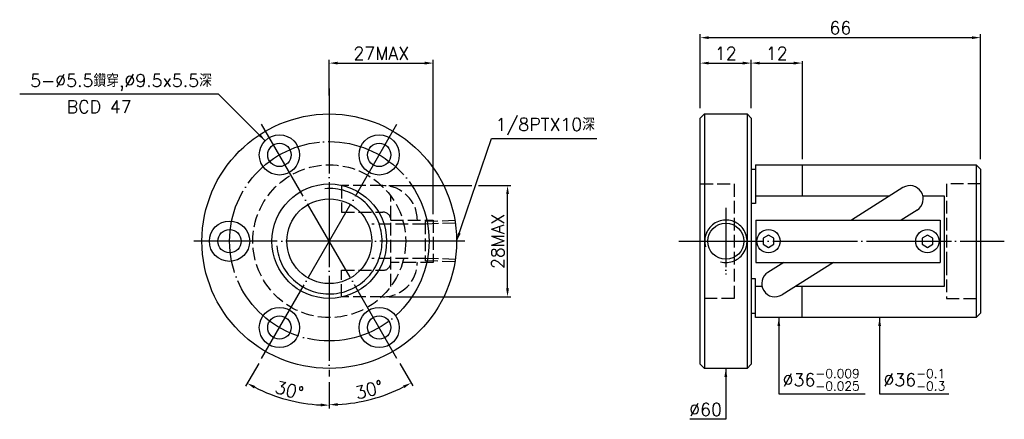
# Model space of a CAD drawing. Header units: millimetres. Extents: x -60 to 172, y 150 to 244.
import ezdxf
from ezdxf.enums import TextEntityAlignment as Align

# ---------------------------------------------------------------- set-up
doc = ezdxf.new("R2010")
doc.units = ezdxf.units.MM
for name, pattern in [('CENTER', [22, 20, -1, 0, -1]), ('DASHED', [4, 3, -1]), ('THIN', [200000, 200000, 0])]:
    doc.linetypes.add(name, pattern=pattern)
for name, color, linetype in [('NT', 7, 'Continuous'), ('NT-DIM', 2, 'Continuous'), ('SH', 7, 'Continuous')]:
    doc.layers.add(name, color=color, linetype=linetype)
doc.styles.add('SIMPLEX', font='simplex.shx', dxfattribs={"bigfont": 'chineset.shx'})
doc.dimstyles.new('ISO-25', dxfattribs={"dimtxt": 3, "dimasz": 2, "dimexe": 0.8, "dimexo": 1.37, "dimgap": 0.8, "dimtad": 1, "dimdec": 3, "dimdsep": 46, "dimtxsty": 'SIMPLEX', "dimcen": 1.5, "dimclrd": 256, "dimclre": 256, "dimclrt": 256, "dimazin": 2, "dimtfac": 1, "dimtdec": 3, "dimtmove": 0, "dimatfit": 3, "dimfxl": 0, "dimlwd": -1, "dimlwe": -1, "dimarcsym": 0})

# ---------------------------------------------------------------- blocks, each defined once
blk = doc.blocks.new('*D10')
at = {"layer": 'Defpoints', "color": 0}
for p in [(166, 239.92), (100, 222.63), (166, 209.92)]:
    blk.add_point(p, dxfattribs=at)
at = {"layer": 'NT-DIM'}
for p, q in [((100, 224), (100, 240.72)), ((102, 239.92), (164, 239.92)), ((166, 211.29), (166, 240.72))]:
    blk.add_line(p, q, dxfattribs=at)
for points in [[(102, 240.25), (102, 239.58), (100, 239.92)], [(164, 240.25), (164, 239.58), (166, 239.92)]]:
    blk.add_solid(points, dxfattribs=at)
at = {"layer": 'NT-DIM', "insert": (133, 242.22), "char_height": 3, "attachment_point": 5, "style": 'SIMPLEX'}
blk.add_mtext('66', dxfattribs=at)
blk = doc.blocks.new('*D11')
at = {"layer": 'Defpoints', "color": 0}
for p in [(124, 233.92), (112, 221.92), (124, 209.92)]:
    blk.add_point(p, dxfattribs=at)
at = {"layer": 'NT-DIM'}
for p, q in [((112, 223.29), (112, 234.72)), ((114, 233.92), (122, 233.92))]:
    blk.add_line(p, q, dxfattribs=at)
for points in [[(114, 234.25), (114, 233.58), (112, 233.92)], [(122, 234.25), (122, 233.58), (124, 233.92)]]:
    blk.add_solid(points, dxfattribs=at)
at = {"layer": 'NT-DIM', "insert": (118, 236.22), "char_height": 3, "attachment_point": 5, "style": 'SIMPLEX'}
blk.add_mtext('12', dxfattribs=at)
blk = doc.blocks.new('*D12')
at = {"layer": 'Defpoints', "color": 0}
for p in [(112, 233.92), (100, 221.92), (112, 221.92)]:
    blk.add_point(p, dxfattribs=at)
at = {"layer": 'NT-DIM'}
for p, q in [((100, 223.29), (100, 234.72)), ((112, 223.29), (112, 234.72)), ((102, 233.92), (110, 233.92))]:
    blk.add_line(p, q, dxfattribs=at)
for points in [[(102, 234.25), (102, 233.58), (100, 233.92)], [(110, 234.25), (110, 233.58), (112, 233.92)]]:
    blk.add_solid(points, dxfattribs=at)
at = {"layer": 'NT-DIM', "insert": (106, 236.22), "char_height": 3, "attachment_point": 5, "style": 'SIMPLEX'}
blk.add_mtext('12', dxfattribs=at)
blk = doc.blocks.new('*D14')
at = {"layer": 'Defpoints', "color": 0}
for p in [(37.08, 233.92), (12.58, 224.92), (37.08, 196.92)]:
    blk.add_point(p, dxfattribs=at)
at = {"layer": 'NT-DIM'}
for p, q in [((12.58, 226.29), (12.58, 234.72)), ((37.08, 198.29), (37.08, 234.72)), ((14.58, 233.92), (35.08, 233.92))]:
    blk.add_line(p, q, dxfattribs=at)
for points in [[(14.58, 234.25), (14.58, 233.58), (12.58, 233.92)], [(35.08, 234.25), (35.08, 233.58), (37.08, 233.92)]]:
    blk.add_solid(points, dxfattribs=at)
at = {"layer": 'NT-DIM', "insert": (24.83, 236.22), "char_height": 3, "attachment_point": 5, "style": 'SIMPLEX'}
blk.add_mtext('27MAX', dxfattribs=at)
blk = doc.blocks.new('*D28')
at = {"layer": 'Defpoints', "color": 0}
for p in [(12.58, 227.92), (28.53, 219.54), (-3.37, 164.29), (12.58, 160.02), (-0.64, 155.58)]:
    blk.add_point(p, dxfattribs=at)
at = {"layer": 'NT-DIM'}
for p, q in [((-4.05, 163.11), (-7.15, 157.73)), ((12.58, 158.65), (12.58, 152.45))]:
    blk.add_line(p, q, dxfattribs=at)
blk.add_arc((12.58, 191.92), 38.67, 242.9637, 267.0363, dxfattribs=at)
for points in [[(-5.15, 157.18), (-4.84, 157.77), (-6.75, 158.43)], [(10.59, 153.63), (10.57, 152.97), (12.58, 153.25)]]:
    blk.add_solid(points, dxfattribs=at)
at = {"layer": 'NT-DIM', "insert": (3.17, 156.79), "char_height": 3, "attachment_point": 5, "rotation": 345, "style": 'SIMPLEX'}
blk.add_mtext('30°', dxfattribs=at)
blk = doc.blocks.new('*D29')
at = {"layer": 'Defpoints', "color": 0}
for p in [(12.58, 227.92), (-3.37, 219.54), (28.53, 164.29), (12.58, 160.02), (19.28, 153.94)]:
    blk.add_point(p, dxfattribs=at)
at = {"layer": 'NT-DIM'}
for p, q in [((29.22, 163.11), (32.26, 157.83)), ((12.58, 158.65), (12.58, 152.56))]:
    blk.add_line(p, q, dxfattribs=at)
blk.add_arc((12.58, 191.92), 38.56, 272.9722, 297.0278, dxfattribs=at)
for points in [[(29.94, 157.86), (30.26, 157.28), (31.86, 158.52)], [(14.59, 153.08), (14.57, 153.74), (12.58, 153.36)]]:
    blk.add_solid(points, dxfattribs=at)
at = {"layer": 'NT-DIM', "insert": (21.97, 156.89), "char_height": 3, "attachment_point": 5, "rotation": 15, "style": 'SIMPLEX'}
blk.add_mtext('30°', dxfattribs=at)

msp = doc.modelspace()

# ---------------------------------------------------------------- linework, layer by layer
at = {"layer": 'NT', "color": 3, "linetype": 'CENTER'}
for p, q in [((12.5822, 227.9155), (12.5822, 160.0195)), ((28.5302, 164.2927), (-3.3659, 219.5384)), ((-3.3659, 164.2927), (28.5302, 219.5384)), ((44.4782, 191.9155), (-19.3139, 191.9155))]:
    msp.add_line(p, q, dxfattribs=at)
at = {"layer": 'NT', "color": 7, "linetype": 'Continuous'}
for p, q in [((100, 220.9155), (101, 221.9155)), ((100, 162.9155), (100, 220.9155)), ((101, 221.9155), (111, 221.9155)), ((101, 221.9155), (101, 161.9155)), ((111, 221.9155), (112, 220.9155)), ((111, 221.9155), (111, 186.9155)), ((112, 220.9155), (112, 186.9155)), ((112, 208.9155), (113, 208.9155)), ((113, 209.9155), (113, 200.7897)), ((113, 209.9155), (165, 209.9155)), ((124, 209.9155), (124, 202.5809)), ((165, 209.9155), (165, 173.9155)), ((165, 209.9155), (166, 208.9155)), ((166, 208.9155), (166, 174.9155)), ((147.7434, 204.5472), (135.587, 196.9155)), ((113, 200.7897), (112, 200.7897)), ((151.0666, 199.2539), (147.3419, 196.9155)), ((113.0617, 196.9155), (156.5, 196.9155)), ((113.0617, 196.9155), (113.0617, 186.9155)), ((156.5, 196.9155), (156.5, 186.9155)), ((111, 186.9155), (111, 161.9155)), ((112, 186.9155), (112, 162.9155)), ((113.0617, 186.9155), (156.5, 186.9155)), ((119.6581, 186.9155), (115.9334, 184.5772)), ((131.413, 186.9155), (119.2566, 179.2839)), ((113, 183.0414), (112, 183.0414)), ((113, 173.9155), (113, 183.0414)), ((124, 173.9155), (124, 181.2502)), ((112, 174.9155), (113, 174.9155)), ((166, 174.9155), (165, 173.9155)), ((165, 173.9155), (113, 173.9155)), ((101, 161.9155), (100, 162.9155)), ((112, 162.9155), (111, 161.9155)), ((111, 161.9155), (101, 161.9155))]:
    msp.add_line(p, q, dxfattribs=at)
at = {"layer": 'NT', "color": 1, "linetype": 'DASHED'}
for p, q in [((100, 205.4155), (108, 205.4155)), ((108, 205.4155), (108, 178.4155)), ((166, 205.4155), (158, 205.4155)), ((158, 205.4155), (158, 186.9155)), ((27.0822, 181.2502), (27.0822, 202.5809)), ((27.0822, 196.9155), (37.0822, 196.9155)), ((37.0822, 196.9155), (37.0822, 186.9155)), ((37.0822, 186.9155), (27.0822, 186.9155)), ((158, 186.9155), (158, 178.4155)), ((108, 178.4155), (100, 178.4155)), ((158, 178.4155), (166, 178.4155))]:
    msp.add_line(p, q, dxfattribs=at)
for points in [[(25.2227, 205.0251), (15.4924, 205.0251), (15.4924, 198.7751), (25.2227, 198.7751)], [(25.2227, 178.806), (15.4924, 178.806), (15.4924, 185.056), (25.2227, 185.056)]]:
    msp.add_lwpolyline(points, dxfattribs=at)
at = {"layer": 'NT', "color": 7, "linetype": 'Continuous'}
for points in [[(113, 202.5809), (144.6113, 202.5809)], [(152.455, 202.5809), (157.4543, 202.5809), (157.4543, 186.9155)], [(157.4543, 186.9155), (157.4543, 181.2502), (122.3887, 181.2502)], [(114.545, 181.2502), (113, 181.2502)]]:
    msp.add_lwpolyline(points, dxfattribs=at)
for points in [[(116.0617, 193.3589), (114.8117, 192.6372), (114.8117, 191.1939), (116.0617, 190.4722), (117.3117, 191.1939), (117.3117, 192.6372)], [(153.5, 193.3589), (152.25, 192.6372), (152.25, 191.1939), (153.5, 190.4722), (154.75, 191.1939), (154.75, 192.6372)]]:
    msp.add_lwpolyline(points, close=True, dxfattribs=at)
for centre, radius in [((12.5822, 191.9155), 30), ((0.8322, 212.2671), 4.75), ((24.3322, 212.2671), 4.75), ((0.8322, 212.2671), 2.75), ((24.3322, 212.2671), 2.75), ((12.5822, 191.9155), 13.5), ((12.5822, 191.9155), 10), ((-10.9178, 191.9155), 4.75), ((-10.9178, 191.9155), 2.75), ((116.0617, 191.9155), 2.75), ((153.5, 191.9155), 2.75), ((0.8322, 171.564), 4.75), ((24.3322, 171.564), 4.75), ((0.8322, 171.564), 2.75), ((24.3322, 171.564), 2.75)]:
    msp.add_circle(centre, radius, dxfattribs=at)
at = {"layer": 'NT', "color": 3, "linetype": 'CENTER'}
msp.add_circle((12.5822, 191.9155), 23.5, dxfattribs=at)
at = {"layer": 'NT', "color": 1, "linetype": 'DASHED'}
msp.add_circle((12.5822, 191.9155), 18, dxfattribs=at)
at = {"layer": 'NT', "color": 5, "linetype": 'THIN'}
msp.add_arc((12.5822, 191.9155), 12.428, 185, 95, dxfattribs=at)
at = {"layer": 'NT', "color": 1, "linetype": 'DASHED'}
for centre, radius, start, end in [((25.2227, 196.9155), 8.1095, 0, 90), ((25.2227, 196.9155), 1.8595, 0, 90), ((25.2227, 186.9155), 8.1095, 270, 0), ((25.2227, 186.9155), 1.8595, 270, 0)]:
    msp.add_arc(centre, radius, start, end, dxfattribs=at)
at = {"layer": 'NT', "color": 7, "linetype": 'Continuous'}
for centre, start, end in [((149.405, 201.9005), 302.120191, 122.120191), ((117.595, 181.9305), 122.120191, 302.120191)]:
    msp.add_arc(centre, 3.125, start, end, dxfattribs=at)
at = {"layer": 'NT-DIM'}
for p, q in [((124, 234.3373), (124, 215.0512)), ((124, 215.7339), (124, 211.2855)), ((26.5927, 205.0251), (46.1606, 205.0251)), ((47.7066, 205.0251), (55.3822, 205.0251)), ((54.5822, 180.806), (54.5822, 203.0251)), ((26.5927, 178.806), (55.3822, 178.806))]:
    msp.add_line(p, q, dxfattribs=at)
at = {"layer": 'NT-DIM', "color": 1, "linetype": 'DASHED'}
for p, q in [((35.1858, 195.9674), (22.5858, 195.9674)), ((42.1873, 196.7672), (35.1858, 196.5484)), ((35.1858, 196.5484), (35.1858, 187.2827)), ((42.2762, 196.189), (35.1858, 195.9674)), ((35.1858, 187.8637), (22.5858, 187.8637)), ((42.2762, 187.6421), (35.1858, 187.8637)), ((42.1873, 187.0639), (35.1858, 187.2827))]:
    msp.add_line(p, q, dxfattribs=at)
at = {"layer": 'NT-DIM', "color": 7, "linetype": 'Continuous'}
msp.add_circle((106.0264, 191.903), 4.25, dxfattribs=at)
at = {"layer": 'NT-DIM', "color": 5, "linetype": 'THIN'}
msp.add_arc((106.0264, 191.903), 5, 255, 195, dxfattribs=at)
at = {"layer": 'NT-DIM'}
for points in [[(54.2488, 203.0251), (54.9155, 203.0251), (54.5822, 205.0251)], [(54.2488, 180.806), (54.9155, 180.806), (54.5822, 178.806)]]:
    msp.add_solid(points, dxfattribs=at)
at = {"layer": 'SH', "color": 3, "linetype": 'CENTER', "ltscale": 0.7}
msp.add_line((106.0264, 199.803), (106.0264, 184.1012), dxfattribs=at)
at = {"layer": 'SH', "color": 3, "linetype": 'CENTER'}
msp.add_line((94.9503, 191.9155), (171.6226, 191.9155), dxfattribs=at)

# ---------------------------------------------------------------- texts
at = {"layer": 'NT-DIM', "style": 'SIMPLEX'}
msp.add_text('BCD 47', height=3, dxfattribs=at).set_placement((-41.6379, 225.131), align=Align.TOP_CENTER)
at = {"layer": 'NT-DIM', "char_height": 3, "style": 'SIMPLEX'}
for s, insert, attachment_point in [('5-%%C5.5鑽穿,%%C9.5x5.5深', (-15.0766, 227.3861), 9), ('1/8PTX10深', (51.7286, 216.9601), 7), ('\\A1;%%c36{\\H0.7x;\\S-0.009^ -0.025;}', (119.4, 156.7155), 7), ('\\A1;%%c36{\\H0.7x;\\S-0.1^ -0.3;}', (143.1407, 156.7155), 7), ('%%c60', (105.1, 150.7155), 9)]:
    msp.add_mtext(s, dxfattribs=dict(at, insert=insert, attachment_point=attachment_point))
at = {"layer": 'NT-DIM', "insert": (52.2822, 191.9155), "char_height": 3, "attachment_point": 5, "rotation": 90, "style": 'SIMPLEX'}
msp.add_mtext('28MAX', dxfattribs=at)

# ---------------------------------------------------------------- dimensions: what is measured, and where the dimension line sits
at = {"layer": 'NT-DIM'}
for base, p1, p2, picture, middle in [((166, 239.9155), (100, 222.6252), (166, 209.9155), '*D10', (133, 242.2155)), ((112, 233.9155), (100, 221.9155), (112, 221.9155), '*D12', (106, 236.2155))]:
    dim = msp.add_linear_dim(base=base, p1=p1, p2=p2, dimstyle='ISO-25', dxfattribs=at)
    dim.commit()
    dim.dimension.update_dxf_attribs({"geometry": picture, "text_midpoint": middle})
dim = msp.add_linear_dim(base=(37.0822, 233.9155), p1=(12.5822, 224.9155), p2=(37.0822, 196.9155), text='27MAX', dimstyle='ISO-25', dxfattribs=at)
dim.commit()
dim.dimension.update_dxf_attribs({"geometry": '*D14', "text_midpoint": (24.8322, 236.2155)})
dim = msp.add_linear_dim(base=(124, 233.9155), p1=(112, 221.9155), p2=(124, 209.9155), dimstyle='ISO-25', override={"dimse2": 1}, dxfattribs=at)
dim.commit()
dim.dimension.update_dxf_attribs({"geometry": '*D11', "text_midpoint": (118, 236.2155)})
for base, line1, line2, picture, middle in [((-0.6433, 155.5787), ((12.5822, 227.9155), (12.5822, 160.0195)), ((-3.3659, 164.2927), (28.5302, 219.5384)), '*D28', (3.1692, 156.786)), ((19.2778, 153.9428), ((28.5302, 164.2927), (-3.3659, 219.5384)), ((12.5822, 227.9155), (12.5822, 160.0195)), '*D29', (21.9666, 156.8924))]:
    dim = msp.add_angular_dim_2l(base=base, line1=line1, line2=line2, dimstyle='ISO-25', dxfattribs=at)
    dim.commit()
    dim.dimension.update_dxf_attribs({"geometry": picture, "text_midpoint": middle})

# ---------------------------------------------------------------- leaders
at = {"layer": 'NT-DIM', "annotation_type": 0, "has_hookline": 1}
for points, hookline_direction, text_width in [([(-2.5266, 215.6259), (-13.4867, 226.5861), (-14.2766, 226.5861)], 1, 45.2857), ([(42.5822, 191.9155), (50.8286, 216.1601), (50.9286, 216.1601)], 0, 23.8571), ([(118.5, 173.9155), (118.5, 155.9155), (118.6, 155.9155)], 0, 19.4286), ([(142.2407, 173.9155), (142.2407, 155.9155), (142.3407, 155.9155)], 0, 15.4286), ([(106, 161.9155), (106, 149.9155), (105.9, 149.9155)], 1, 7.5714)]:
    msp.add_leader(points, dimstyle='ISO-25', dxfattribs=dict(at, hookline_direction=hookline_direction, text_width=text_width))

doc.saveas('drawing.dxf')
